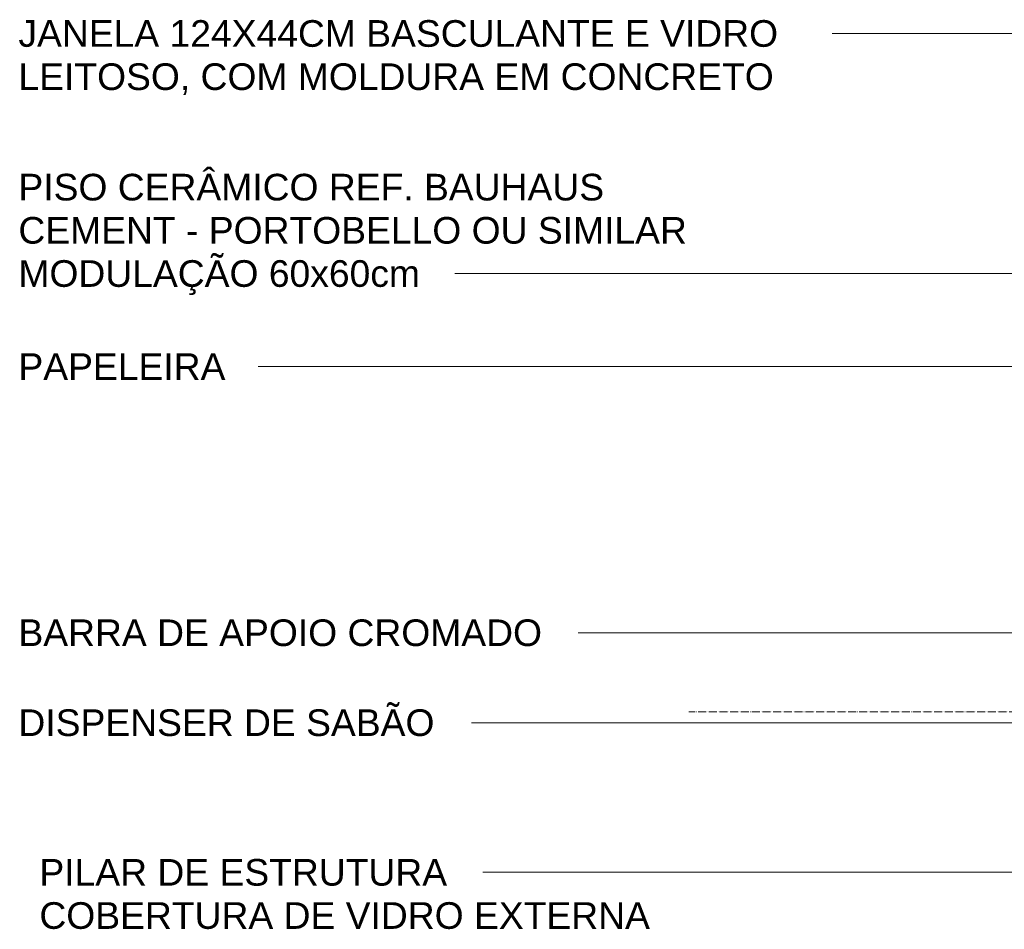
# Model space of a CAD drawing. Header units: millimetres. Extents: x -32127 to -9124, y -6877 to 4737.
# Tile 1 of 25: x -32095 to -30617, y -6235 to -4870. Entities that reach past the tile are written whole.
import ezdxf

# ---------------------------------------------------------------- set-up
doc = ezdxf.new("R2010")
doc.units = ezdxf.units.MM
doc.linetypes.add('_Traço - ponto', pattern=[16, 12, -2, 0, -2])
doc.layers.add('G-ANNO-TEXT', color=231, linetype='Continuous', lineweight=9)
doc.layers.add('S-GRID', color=1, linetype='Continuous', lineweight=9)
doc.styles.add('Arial_2', font='arial.ttf', dxfattribs={"height": 40})

msp = doc.modelspace()

# ---------------------------------------------------------------- linework, layer by layer
at = {"layer": 'G-ANNO-TEXT', "color": 250}
for p, q in [((-30802.225, -4890.53), (-30875.77, -4890.53)), ((-29967.336, -4890.53), (-30802.225, -4890.53)), ((-30967.382, -5250.803), (-31441.978, -5250.803)), ((-29607.223, -5250.803), (-30967.382, -5250.803)), ((-30802.225, -5390.53), (-31736.989, -5390.53)), ((-29846.917, -5390.53), (-30802.225, -5390.53)), ((-30802.225, -5789.943), (-31256.77, -5789.943)), ((-30473.619, -5789.943), (-30802.225, -5789.943)), ((-30802.225, -5924.943), (-31416.843, -5924.943)), ((-29462.971, -5924.943), (-30802.225, -5924.943)), ((-30802.225, -6149.565), (-31399.922, -6149.565)), ((-29925.859, -6149.565), (-30802.225, -6149.565))]:
    msp.add_line(p, q, dxfattribs=at)
at = {"layer": 'S-GRID', "linetype": '_Traço - ponto'}
msp.add_line((-23369.11, -5908.492), (-31090.679, -5908.492), dxfattribs=at)

# ---------------------------------------------------------------- texts
at = {"layer": 'G-ANNO-TEXT', "color": 7, "char_height": 40, "attachment_point": 1, "style": 'Arial_2'}
for s, insert, width in [('JANELA 124X44CM BASCULANTE E VIDRO ', (-32096.452, -4870.53), 1430.2105), ('LEITOSO, COM MOLDURA EM CONCRETO', (-32096.452, -4935.353), 1391.7295), ('PISO CERÂMICO REF. BAUHAUS ', (-32096.452, -5101.157), 1104.72537), ('CEMENT - PORTOBELLO OU SIMILAR', (-32096.452, -5165.98), 1234.59875), ('MODULAÇÃO 60x60cm', (-32096.452, -5230.803), 743.966), ('PAPELEIRA', (-32096.452, -5370.53), 386.41337), ('BARRA DE APOIO CROMADO', (-32096.452, -5769.943), 968.4385), ('DISPENSER DE SABÃO', (-32096.452, -5904.943), 774.43012), ('PILAR DE ESTRUTURA', (-32064.979, -6129.565), 756.793), ('COBERTURA DE VIDRO EXTERNA', (-32064.979, -6194.388), 1131.98275)]:
    msp.add_mtext(s, dxfattribs=dict(at, insert=insert, width=width))

doc.saveas('drawing.dxf')
